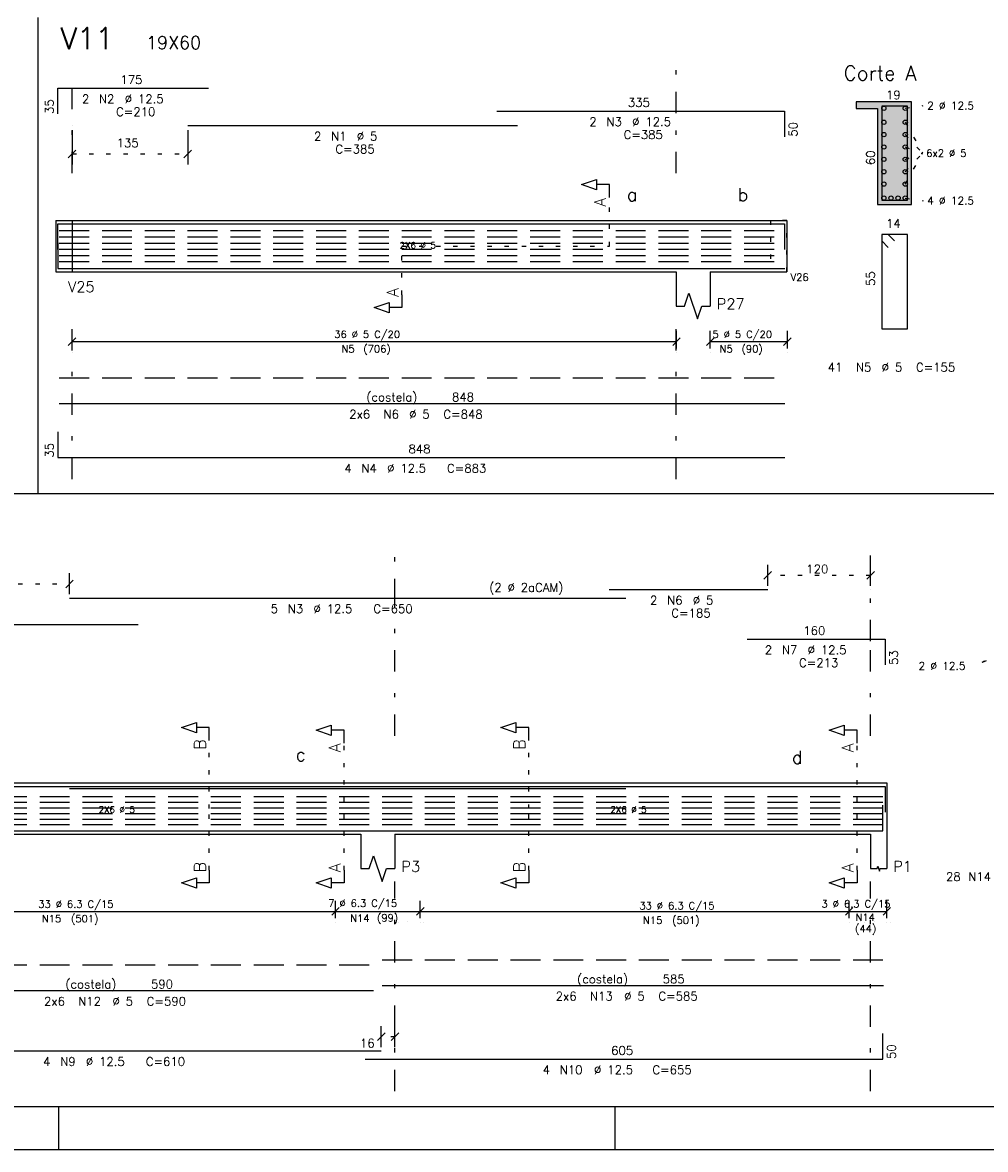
# Model space of a CAD drawing. Extents: x 0 to 84.1, y 0 to 59.4.
# Tile 2 of 17: x 33.3 to 55.8, y 0 to 26.3. Entities that reach past the tile are written whole.
import ezdxf

# ---------------------------------------------------------------- set-up
doc = ezdxf.new("R2010")
doc.units = 0
for name, pattern in [('ESTILO_TQS_0001', [1, 0.7, -0.3]), ('ESTILO_TQS_0002', [0.4, 0.1, -0.3]), ('ESTILO_TQS_0003', [1.5, 0.5, -0.4, 0.1, -0.5])]:
    doc.linetypes.add(name, pattern=pattern)
for name, color, linetype in [('1', 7, 'CONTINUOUS'), ('10', 10, 'CONTINUOUS'), ('12', 12, 'CONTINUOUS'), ('14', 14, 'CONTINUOUS'), ('2', 2, 'CONTINUOUS'), ('3', 3, 'CONTINUOUS'), ('4', 4, 'CONTINUOUS'), ('5', 3, 'CONTINUOUS')]:
    doc.layers.add(name, color=color, linetype=linetype)
doc.styles.get("Standard").update_dxf_attribs({"font": 'ROMANS.SHX'})

msp = doc.modelspace()

# ---------------------------------------------------------------- linework, layer by layer
at = {"layer": '1', "linetype": 'CONTINUOUS'}
for p, q in [((33.62078, 26.440318), (33.62078, 15.317559)), ((54.03221, 24.470007), (52.73221, 24.470007)), ((52.73221, 24.310007), (53.23221, 24.310007)), ((53.23221, 24.310007), (53.23221, 22.070007)), ((54.03221, 22.070007), (54.03221, 24.470007)), ((53.23221, 22.070007), (54.03221, 22.070007)), ((34.0381, 21.699596), (34.0381, 20.499596)), ((34.0381, 21.699596), (34.0381, 20.499596)), ((34.0381, 21.699596), (34.0381, 20.499596)), ((34.0381, 21.699596), (34.4181, 21.699596)), ((34.4181, 21.699596), (48.5281, 21.699596)), ((34.4181, 21.699596), (34.4181, 20.499596)), ((48.5281, 21.699596), (49.3281, 21.699596)), ((49.3281, 21.699596), (51.1181, 21.699596)), ((51.1181, 21.699596), (51.1181, 20.499596)), ((34.0381, 20.499596), (34.4181, 20.499596)), ((34.4181, 20.499596), (48.5281, 20.499596)), ((48.5281, 20.499596), (48.5281, 19.699596)), ((49.3281, 20.499596), (51.1181, 20.499596)), ((49.3281, 20.499596), (49.3281, 19.699596)), ((2.5, 15.317559), (71.1903, 15.317559)), ((29.96176, 8.560684), (41.16176, 8.560684)), ((41.16176, 8.560684), (41.96176, 8.560684)), ((41.96176, 8.560684), (53.07176, 8.560684)), ((53.07176, 8.560684), (53.45176, 8.560684)), ((53.45176, 8.560684), (53.45176, 7.360684)), ((29.96176, 7.360684), (41.16176, 7.360684)), ((41.16176, 7.360684), (41.16176, 6.560684)), ((41.96176, 7.360684), (53.07176, 7.360684)), ((41.96176, 7.360684), (41.96176, 6.560684)), ((53.07176, 7.360684), (53.07176, 6.560684)), ((53.45176, 7.360684), (53.45176, 6.560684)), ((40.57176, 5.560684), (42.55176, 5.560684)), ((52.57176, 5.560684), (53.45176, 5.560684)), ((34.099998, 1), (34.099998, 0)), ((47.099998, 1), (47.099998, 0)), ((0, 0), (84.099998, 0))]:
    msp.add_line(p, q, dxfattribs=at)
at = {"layer": '1', "linetype": 'ESTILO_TQS_0002'}
for p, q in [((53.88216, 24.319957), (54.30221, 24.380007)), ((53.88216, 23.992007), (54.28721, 23.270007)), ((53.88216, 23.703207), (54.28721, 23.270007)), ((34.4181, 23.252433), (37.12108, 23.252433)), ((53.88216, 23.414407), (54.28721, 23.270007)), ((53.88216, 22.548007), (54.28721, 23.270007)), ((53.88216, 22.836807), (54.28721, 23.270007)), ((53.88216, 23.125607), (54.28721, 23.270007)), ((46.96956, 21.099596), (46.96956, 22.234596)), ((53.88216, 22.220057), (54.30221, 22.160007)), ((34.0381, 21.699596), (34.4181, 21.699596)), ((34.4181, 21.699596), (34.4181, 20.499596)), ((42.1231, 19.964596), (42.1231, 21.099596)), ((42.1231, 21.099596), (46.96956, 21.099596)), ((34.0381, 20.499596), (34.4181, 20.499596)), ((29.96176, 13.209195), (34.35776, 13.209195)), ((53.07176, 13.407746), (50.66894, 13.407746)), ((56.912099, 11.789432), (55.672208, 11.375218)), ((56.438807, 11.769712), (55.672208, 11.375218)), ((37.623022, 7.960684), (37.623022, 9.552639)), ((40.772226, 6.525684), (40.772226, 9.490527)), ((45.087064, 7.960684), (45.087064, 9.552639)), ((52.757741, 6.525684), (52.757741, 9.490527)), ((37.623022, 6.525684), (37.623022, 7.960684)), ((37.623022, 7.960684), (37.623022, 7.960684)), ((45.087064, 6.525684), (45.087064, 7.960684)), ((45.087064, 7.960684), (45.087064, 7.960684)), ((41.96176, 2.632718), (41.64176, 2.632718))]:
    msp.add_line(p, q, dxfattribs=at)
at = {"layer": '1', "linetype": 'ESTILO_TQS_0001'}
for p, q in [((34.1181, 21.460596), (51.0681, 21.460596)), ((34.1181, 21.316196), (51.0681, 21.316196)), ((34.1181, 21.171796), (51.0681, 21.171796)), ((34.1181, 21.027396), (51.0681, 21.027396)), ((34.1181, 20.882996), (51.0681, 20.882996)), ((34.1181, 20.738596), (51.0681, 20.738596)), ((29.66176, 8.242824), (41.46176, 8.242824)), ((41.66176, 8.242824), (53.37196, 8.242824)), ((29.66176, 8.111564), (41.46176, 8.111564)), ((29.66176, 7.980304), (41.46176, 7.980304)), ((41.66176, 8.111564), (53.37196, 8.111564)), ((41.66176, 7.980304), (53.37196, 7.980304)), ((29.66176, 7.849064), (41.46176, 7.849064)), ((29.66176, 7.717804), (41.46176, 7.717804)), ((41.66176, 7.849064), (53.37196, 7.849064)), ((41.66176, 7.717804), (53.37196, 7.717804)), ((29.66176, 7.586544), (41.46176, 7.586544)), ((41.66176, 7.586544), (53.37196, 7.586544))]:
    msp.add_line(p, q, dxfattribs=at)
at = {"layer": '1', "linetype": 'CONTINUOUS'}
for points in [[(46.96956, 22.234596), (46.96956, 22.534596), (46.66956, 22.534596), (46.66956, 22.414596), (46.31956, 22.534596), (46.66956, 22.654596), (46.66956, 22.534596)], [(42.1231, 19.964596), (42.1231, 19.664596), (41.8231, 19.664596), (41.8231, 19.544596), (41.4731, 19.664596), (41.8231, 19.784596), (41.8231, 19.664596)], [(48.5281, 19.699596), (48.7281, 19.699596), (48.8281, 19.999596), (49.0281, 19.399596), (49.1281, 19.699596), (49.3281, 19.699596)], [(37.623022, 9.552639), (37.623022, 9.852639), (37.323022, 9.852639), (37.323022, 9.732639), (36.973022, 9.852639), (37.323022, 9.972639), (37.323022, 9.852639)], [(40.772226, 9.490527), (40.772226, 9.790527), (40.472226, 9.790527), (40.472226, 9.670527), (40.122226, 9.790527), (40.472226, 9.910527), (40.472226, 9.790527)], [(45.087064, 9.552639), (45.087064, 9.852639), (44.787064, 9.852639), (44.787064, 9.732639), (44.437064, 9.852639), (44.787064, 9.972639), (44.787064, 9.852639)], [(52.757741, 9.490527), (52.757741, 9.790527), (52.457741, 9.790527), (52.457741, 9.670527), (52.107741, 9.790527), (52.457741, 9.910527), (52.457741, 9.790527)], [(41.16176, 6.560684), (41.36176, 6.560684), (41.46176, 6.860684), (41.66176, 6.260684), (41.76176, 6.560684), (41.96176, 6.560684)], [(53.07176, 6.560684), (53.22376, 6.560684), (53.24276, 6.617684), (53.28076, 6.503684), (53.29976, 6.560684), (53.45176, 6.560684)], [(37.623022, 6.525684), (37.623022, 6.225684), (37.323022, 6.225684), (37.323022, 6.105684), (36.973022, 6.225684), (37.323022, 6.345684), (37.323022, 6.225684)], [(40.772226, 6.525684), (40.772226, 6.225684), (40.472226, 6.225684), (40.472226, 6.105684), (40.122226, 6.225684), (40.472226, 6.345684), (40.472226, 6.225684)], [(45.087064, 6.525684), (45.087064, 6.225684), (44.787064, 6.225684), (44.787064, 6.105684), (44.437064, 6.225684), (44.787064, 6.345684), (44.787064, 6.225684)], [(52.757741, 6.525684), (52.757741, 6.225684), (52.457741, 6.225684), (52.457741, 6.105684), (52.107741, 6.225684), (52.457741, 6.345684), (52.457741, 6.225684)]]:
    msp.add_lwpolyline(points, dxfattribs=at)
at = {"layer": '1', "linetype": 'ESTILO_TQS_0002'}
msp.add_lwpolyline([(50.7383, 21.699596), (50.7383, 20.499596), (51.1183, 20.499596), (51.1183, 21.699596), (50.7383, 21.699596)], dxfattribs=at)
at = {"layer": '1', "linetype": 'ESTILO_TQS_0001'}
for points in [[(34.1181, 18.022153), (51.0681, 18.022153)], [(29.66176, 4.310684), (41.46176, 4.310684)], [(41.66176, 4.430684), (53.37196, 4.430684)]]:
    msp.add_lwpolyline(points, dxfattribs=at)
at = {"layer": '1', "linetype": 'CONTINUOUS'}
for centre in [(53.38226, 24.319957), (53.88216, 24.319957), (53.38226, 23.992007), (53.88216, 23.992007), (53.38226, 23.703207), (53.88216, 23.703207), (53.38226, 23.414407), (53.88216, 23.414407), (53.38226, 23.125607), (53.88216, 23.125607), (53.38226, 22.836807), (53.88216, 22.836807), (53.38226, 22.548007), (53.88216, 22.548007), (53.38226, 22.220057), (53.548894, 22.220057), (53.715527, 22.220057), (53.88216, 22.220057)]:
    msp.add_circle(centre, 0.05, dxfattribs=at)
at = {"layer": '10', "linetype": 'CONTINUOUS'}
msp.add_lwpolyline([(54.03221, 22.070007), (54.03221, 24.470007), (52.73221, 24.470007), (52.73221, 24.310007), (53.23221, 24.310007), (53.23221, 22.070007), (54.03221, 22.070007)], dxfattribs=at)
at = {"layer": '12', "linetype": 'CONTINUOUS'}
msp.add_lwpolyline([(2.5, 1), (83.099998, 1), (83.099998, 58.400009), (2.5, 58.400009), (2.5, 1)], dxfattribs=at)
at = {"layer": '14', "linetype": 'CONTINUOUS'}
for points in [[(53.23221, 24.310007), (54.03221, 24.470007), (52.73221, 24.470007)], [(53.23221, 24.310007), (52.73221, 24.470007), (52.73221, 24.310007)], [(53.23221, 24.310007), (54.03221, 22.070007), (54.03221, 24.470007)], [(53.23221, 24.310007), (53.23221, 22.070007), (54.03221, 22.070007)]]:
    msp.add_solid(points, dxfattribs=at)
at = {"layer": '2', "linetype": 'ESTILO_TQS_0003'}
for p, q in [((34.4181, 22.799596), (34.4181, 25.187326)), ((48.5281, 24.205154), (48.5281, 25.253154)), ((48.5281, 22.799596), (48.5281, 24.383326)), ((34.4181, 15.659508), (34.4181, 19.399596)), ((48.5281, 15.659508), (48.5281, 19.399596)), ((41.96176, 12.831195), (41.96176, 14.279195)), ((53.07176, 11.869746), (53.07176, 13.917746)), ((41.96176, 9.660684), (41.96176, 12.948941)), ((53.07176, 9.660684), (53.07176, 12.348941)), ((41.96176, 1.363715), (41.96176, 6.260684)), ((53.07176, 1.363715), (53.07176, 6.260684))]:
    msp.add_line(p, q, dxfattribs=at)
at = {"layer": '2', "linetype": 'CONTINUOUS'}
for p, q in [((34.4181, 23.905326), (34.4181, 23.905326)), ((34.4181, 23.805326), (34.4181, 23.002433)), ((37.12108, 23.905326), (37.12108, 23.905326)), ((37.12108, 23.805326), (37.12108, 23.002433)), ((34.329712, 23.164045), (34.506488, 23.340822)), ((37.032692, 23.164045), (37.209468, 23.340822)), ((34.329712, 18.780747), (34.506488, 18.957524)), ((34.4181, 18.709136), (34.4181, 19.119136)), ((48.449712, 18.780747), (48.626488, 18.957524)), ((48.5381, 18.709136), (48.5381, 19.119136)), ((49.239712, 18.780747), (49.416488, 18.957524)), ((49.3281, 18.709136), (49.3281, 19.119136)), ((51.039712, 18.780747), (51.216488, 18.957524)), ((51.1281, 18.709136), (51.1281, 19.119136)), ((34.4181, 18.869136), (48.5381, 18.869136)), ((49.3281, 18.869136), (51.1281, 18.869136)), ((34.4181, 18.609136), (34.4181, 18.609136)), ((48.5381, 18.609136), (48.5381, 18.609136)), ((49.3281, 18.609136), (49.3281, 18.609136)), ((51.1281, 18.609136), (51.1281, 18.609136)), ((34.35776, 12.969195), (34.35776, 13.459195)), ((50.757328, 13.496135), (50.580552, 13.319358)), ((50.66894, 13.167746), (50.66894, 13.657746)), ((53.160148, 13.496135), (52.983372, 13.319358)), ((53.07176, 13.167746), (53.07176, 13.657746)), ((34.269372, 13.120807), (34.446148, 13.297584)), ((50.66894, 13.067746), (50.66894, 13.067746)), ((53.07176, 13.067746), (53.07176, 13.067746)), ((34.35776, 12.869195), (34.35776, 12.869195)), ((40.57176, 5.400684), (40.57176, 5.810684)), ((40.57176, 5.400684), (40.57176, 5.810684)), ((40.57176, 5.400684), (40.57176, 5.810684)), ((42.55176, 5.400684), (42.55176, 5.810684)), ((42.55176, 5.400684), (42.55176, 5.810684)), ((42.55176, 5.400684), (42.55176, 5.810684)), ((52.57176, 5.400684), (52.57176, 5.810684)), ((52.57176, 5.400684), (52.57176, 5.810684)), ((52.57176, 5.400684), (52.57176, 5.810684)), ((52.57176, 5.400684), (52.57176, 5.810684)), ((53.45176, 5.400684), (53.45176, 5.810684)), ((53.45176, 5.400684), (53.45176, 5.810684)), ((53.45176, 5.400684), (53.45176, 5.810684)), ((30.55176, 5.560684), (40.57176, 5.560684)), ((40.483372, 5.472296), (40.660148, 5.649072)), ((40.483372, 5.472296), (40.660148, 5.649072)), ((40.483372, 5.472296), (40.660148, 5.649072)), ((42.463372, 5.472296), (42.640148, 5.649072)), ((42.463372, 5.472296), (42.640148, 5.649072)), ((42.463372, 5.472296), (42.640148, 5.649072)), ((42.55176, 5.560684), (52.57176, 5.560684)), ((52.483372, 5.472296), (52.660148, 5.649072)), ((52.483372, 5.472296), (52.660148, 5.649072)), ((52.483372, 5.472296), (52.660148, 5.649072)), ((52.483372, 5.472296), (52.660148, 5.649072)), ((53.363372, 5.472296), (53.540148, 5.649072)), ((53.363372, 5.472296), (53.540148, 5.649072)), ((53.363372, 5.472296), (53.540148, 5.649072)), ((40.57176, 5.300684), (40.57176, 5.300684)), ((40.57176, 5.300684), (40.57176, 5.300684)), ((40.57176, 5.300684), (40.57176, 5.300684)), ((42.036296, 5.300684), (42.036296, 5.300684)), ((42.036296, 5.300684), (42.036296, 5.300684)), ((42.263313, 5.320858), (42.263313, 5.320858)), ((42.55176, 5.300684), (42.55176, 5.300684)), ((42.55176, 5.300684), (42.55176, 5.300684)), ((42.55176, 5.300684), (42.55176, 5.300684)), ((42.626296, 5.300684), (42.626296, 5.300684)), ((52.57176, 5.300684), (52.57176, 5.300684)), ((52.57176, 5.300684), (52.57176, 5.300684)), ((52.57176, 5.300684), (52.57176, 5.300684)), ((52.57176, 5.300684), (52.57176, 5.300684)), ((52.936296, 5.300684), (52.936296, 5.300684)), ((52.936296, 5.300684), (52.936296, 5.300684)), ((53.163313, 5.320858), (53.163313, 5.320858)), ((53.45176, 5.300684), (53.45176, 5.300684)), ((53.45176, 5.300684), (53.45176, 5.300684)), ((53.45176, 5.300684), (53.45176, 5.300684)), ((53.526296, 5.300684), (53.526296, 5.300684)), ((41.730148, 2.721107), (41.553372, 2.54433)), ((41.64176, 2.392718), (41.64176, 2.882718)), ((42.050148, 2.721107), (41.873372, 2.54433)), ((41.96176, 2.392718), (41.96176, 2.882718)), ((41.64176, 2.292718), (41.64176, 2.292718)), ((41.96176, 2.292718), (41.96176, 2.292718))]:
    msp.add_line(p, q, dxfattribs=at)
at = {"layer": '4', "linetype": 'CONTINUOUS'}
for p, q in [((34.0881, 24.187228), (34.0881, 24.787228)), ((34.0881, 24.787228), (37.6081, 24.787228)), ((44.3421, 24.253154), (51.0621, 24.253154)), ((51.0621, 24.253154), (51.0621, 23.653154)), ((37.12108, 23.915326), (44.82108, 23.915326)), ((34.0881, 21.019596), (34.0881, 21.619596)), ((34.0881, 21.619596), (37.6081, 21.619596)), ((37.12108, 21.619596), (44.82108, 21.619596)), ((44.3421, 21.619596), (51.0621, 21.619596)), ((51.0621, 21.619596), (51.0621, 21.019596)), ((34.0881, 21.179596), (34.0881, 20.579596)), ((34.0881, 20.579596), (51.0681, 20.579596)), ((34.0881, 16.759508), (34.0881, 16.159508)), ((34.0881, 16.159508), (51.0681, 16.159508)), ((46.96894, 13.077746), (50.66894, 13.077746)), ((34.35776, 12.879195), (47.35776, 12.879195)), ((23.16576, 12.263408), (35.96576, 12.263408)), ((50.19176, 11.917746), (53.41176, 11.917746)), ((53.41176, 11.917746), (53.41176, 11.317746)), ((23.16576, 8.480684), (35.96576, 8.480684)), ((34.35776, 8.480684), (47.35776, 8.480684)), ((34.35776, 8.430684), (47.35776, 8.430684)), ((46.96894, 8.480684), (50.66894, 8.480684)), ((50.19176, 8.480684), (53.41176, 8.480684)), ((53.41176, 8.480684), (53.41176, 7.880684)), ((53.36176, 7.440684), (53.36176, 8.040684)), ((29.44176, 7.440684), (41.64176, 7.440684)), ((41.26176, 7.440684), (53.36176, 7.440684)), ((53.36176, 2.110684), (53.36176, 2.710684)), ((29.44176, 2.302718), (41.64176, 2.302718)), ((41.26176, 2.110684), (53.36176, 2.110684))]:
    msp.add_line(p, q, dxfattribs=at)
for points in [[(53.334332, 24.368946), (53.333271, 24.370007), (53.33221, 24.370007), (53.33221, 22.170007), (53.93221, 22.170007), (53.93221, 24.370007), (53.33221, 24.370007), (53.33221, 24.368946), (53.333271, 24.367886)], [(53.63221, 21.220007), (53.48221, 21.370007), (53.33221, 21.370007), (53.33221, 19.170007), (53.93221, 19.170007), (53.93221, 21.370007), (53.33221, 21.370007), (53.33221, 21.220007), (53.48221, 21.070007)], [(34.1181, 17.422153), (51.0681, 17.422153)], [(29.66176, 3.710684), (41.46176, 3.710684)], [(41.66176, 3.830684), (53.37196, 3.830684)]]:
    msp.add_lwpolyline(points, dxfattribs=at)

# ---------------------------------------------------------------- texts
at = {"layer": '1', "linetype": 'CONTINUOUS'}
for s, height, p in [('19X60', 0.3, (36.146026, 25.702317)), ('Corte A', 0.34, (52.44221, 24.970007)), ('175', 0.2, (35.5481, 24.887228)), ('335', 0.2, (47.4021, 24.353154)), ('19', 0.2, (53.43221, 24.530007)), ('2 %%c 12.5', 0.18, (54.39221, 24.290007)), ('6x2 %%c 5', 0.17, (54.37221, 23.185007)), ('a', 0.3, (47.379542, 22.152481)), ('b', 0.3, (49.969542, 22.152481)), ('4 %%c 12.5', 0.18, (54.39221, 22.070007)), ('14', 0.2, (53.43221, 21.530007)), ('2X6 %%c 5', 0.15, (42.0681, 21.042396)), ('V25', 0.25, (34.324605, 20.024623)), ('P27', 0.25, (49.4781, 19.624596)), ('(costela)', 0.2, (41.2931, 17.472153)), ('848', 0.2, (43.2931, 17.472153)), ('848', 0.2, (42.2781, 16.259508)), ('(2 %%c 2aCAM)', 0.2, (44.163763, 13.026528)), ('160', 0.2, (51.50176, 12.017746)), ('2 %%c 12.5', 0.18, (54.193963, 11.205397)), ('c', 0.3, (39.644611, 9.072215)), ('d', 0.3, (51.235862, 9.008465)), ('2X6 %%c 5', 0.15, (35.03676, 7.864064)), ('2X6 %%c 5', 0.15, (46.99186, 7.864064)), ('P3', 0.25, (42.11176, 6.485684)), ('P1', 0.25, (53.60176, 6.485684)), ('(costela)', 0.2, (34.26176, 3.760684)), ('590', 0.2, (36.26176, 3.760684)), ('(costela)', 0.2, (46.21686, 3.880684)), ('585', 0.2, (48.21686, 3.880684)), ('605', 0.2, (47.01176, 2.210684))]:
    msp.add_text(s, height=height, dxfattribs=at).set_placement(p)
for s, height, p in [('60', 0.2, (53.17221, 22.990007)), ('A', 0.272, (46.88796, 22.016996)), ('55', 0.2, (53.17221, 20.170007)), ('A', 0.272, (42.0415, 19.910196)), ('B', 0.272, (37.541422, 9.335039)), ('A', 0.272, (40.690626, 9.272927)), ('B', 0.272, (45.005464, 9.335039)), ('A', 0.272, (52.676141, 9.272927)), ('B', 0.272, (37.541422, 6.471284)), ('A', 0.272, (40.690626, 6.471284)), ('B', 0.272, (45.005464, 6.471284)), ('A', 0.272, (52.676141, 6.471284))]:
    msp.add_text(s, height=height, rotation=90, dxfattribs=at).set_placement(p)
at = {"layer": '2', "linetype": 'CONTINUOUS'}
for s, height, p in [('135', 0.2, (35.460961, 23.40858)), ('V26', 0.17, (51.2033, 20.287096)), ('36 %%c 5 C/20', 0.17, (40.5431, 18.954136)), ('5 %%c 5 C/20', 0.17, (49.3781, 18.954136)), ('N5', 0.17, (40.7131, 18.614136)), ('(706)', 0.17, (41.2231, 18.614136)), ('N5', 0.17, (49.5481, 18.614136)), ('(90)', 0.17, (50.0581, 18.614136)), ('120', 0.2, (51.57035, 13.457746)), ('33 %%c 6.3 C/15', 0.17, (33.629107, 5.645684)), ('7 %%c 6.3 C/15', 0.17, (40.401936, 5.665411)), ('33 %%c 6.3 C/15', 0.17, (47.671552, 5.608087)), ('3 %%c 6.3 C/15', 0.17, (51.925261, 5.650915)), ('N15', 0.17, (33.714107, 5.305684)), ('(501)', 0.17, (34.394107, 5.305684)), ('N14', 0.17, (40.917235, 5.314853)), ('(99)', 0.17, (41.542206, 5.325858)), ('N15', 0.17, (47.756552, 5.268087)), ('(501)', 0.17, (48.436552, 5.268087)), ('N14', 0.17, (52.72154, 5.336597)), ('(44)', 0.17, (52.710381, 5.07218)), ('16', 0.2, (41.14176, 2.382718))]:
    msp.add_text(s, height=height, dxfattribs=at).set_placement(p)
at = {"layer": '3', "linetype": 'CONTINUOUS'}
for s, p in [('2', (34.6481, 24.437228)), ('N2', (35.0481, 24.437228)), ('%%c 12.5', (35.6481, 24.437228)), ('C=210', (35.4481, 24.137228)), ('2', (46.5021, 23.903154)), ('N3', (46.9021, 23.903154)), ('%%c 12.5', (47.5021, 23.903154)), ('2', (40.07108, 23.565326)), ('N1', (40.47108, 23.565326)), ('%%c 5', (41.07108, 23.565326)), ('C=385', (47.3021, 23.603154)), ('C=385', (40.57108, 23.265326)), (' 41', (51.93221, 18.170007)), ('N5', (52.73221, 18.170007)), ('%%c 5', (53.33221, 18.170007)), ('C=155', (54.13221, 18.170007)), ('2x6', (40.8931, 17.072153)), ('N6', (41.6931, 17.072153)), ('%%c 5', (42.2931, 17.072153)), ('C=848', (43.0931, 17.072153)), ('4', (40.7781, 15.809508)), ('N4', (41.1781, 15.809508)), ('%%c 12.5', (41.7781, 15.809508)), ('C=883', (43.1781, 15.809508)), ('2', (47.91894, 12.727746)), ('N6', (48.31894, 12.727746)), ('%%c 5', (48.91894, 12.727746)), ('5', (39.05776, 12.529195)), ('N3', (39.45776, 12.529195)), ('%%c 12.5', (40.05776, 12.529195)), ('C=650', (41.45776, 12.529195)), ('C=185', (48.41894, 12.427746)), ('2', (50.60176, 11.567746)), ('N7', (51.00176, 11.567746)), ('%%c 12.5', (51.60176, 11.567746)), ('C=213', (51.40176, 11.267746)), (' 28', (54.695408, 6.272747)), ('N14', (55.353672, 6.272747)), ('%%c 5', (47.31686, 3.480684)), ('2x6', (33.76176, 3.360684)), ('N12', (34.56176, 3.360684)), ('%%c 5', (35.36176, 3.360684)), ('C=590', (36.16176, 3.360684)), ('2x6', (45.71686, 3.480684)), ('N13', (46.51686, 3.480684)), ('C=585', (48.11686, 3.480684)), ('4', (33.74176, 1.952718)), ('N9', (34.14176, 1.952718)), ('%%c 12.5', (34.74176, 1.952718)), ('C=610', (36.14176, 1.952718)), ('4', (45.411757, 1.760684)), ('N10', (45.811757, 1.760684)), ('%%c 12.5', (46.611757, 1.760684)), ('C=655', (47.977553, 1.760684))]:
    msp.add_text(s, height=0.2, dxfattribs=at).set_placement(p)
for s, p in [('35', (33.9881, 24.187228)), ('50', (51.3621, 23.653154)), ('35', (33.9881, 16.159508)), ('53', (53.71176, 11.317746)), ('50', (53.66176, 2.110684))]:
    msp.add_text(s, height=0.2, rotation=90, dxfattribs=at).set_placement(p)
at = {"layer": '5', "linetype": 'CONTINUOUS'}
msp.add_text('V11', height=0.5, dxfattribs=at).set_placement((34.146026, 25.702317))

doc.saveas('drawing.dxf')
